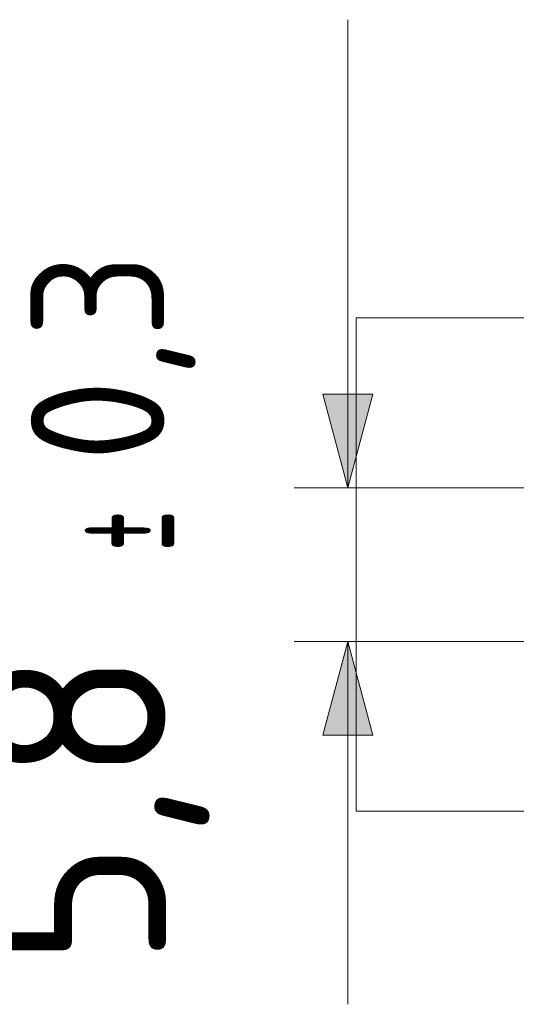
# Model space of a CAD drawing. Header units: inches. Extents: x -36 to 647, y 177 to 609.
# Tile 51 of 256: x -33 to -15, y 443 to 480. Entities that reach past the tile are written whole.
import ezdxf

# ---------------------------------------------------------------- set-up
doc = ezdxf.new("R2010")
doc.units = ezdxf.units.IN
doc.header["$MEASUREMENT"] = 0
doc.layers.add('1', color=7, linetype='Continuous')

# ---------------------------------------------------------------- blocks, each defined once
blk = doc.blocks.new('block 6')
at = {"layer": '1', "color": 8, "lineweight": 18, "true_color": 0x808080}
blk.add_lwpolyline([(-20.677, 450.119), (-20.677, 468.569)], dxfattribs=at)
blk = doc.blocks.new('block 7')
at = {"layer": '1', "color": 8, "lineweight": 18, "true_color": 0x808080}
blk.add_lwpolyline([(552.022, 468.569), (-20.677, 468.569)], dxfattribs=at)
blk = doc.blocks.new('block 9')
at = {"layer": '1', "color": 8, "lineweight": 18, "true_color": 0x808080}
blk.add_lwpolyline([(-20.677, 450.119), (552.022, 450.119)], dxfattribs=at)
blk = doc.blocks.new('block 10062')
at = {"layer": '1', "color": 35, "true_color": 0x99724c, "insert": (-26.169, 444.317), "char_height": 7, "attachment_point": 7, "rotation": 90}
blk.add_mtext('\\fDINPro|b0|i0|c0|p34;\\W0.9682;5,8', dxfattribs=at)
blk = doc.blocks.new('block 10063')
at = {"layer": '1', "color": 35, "true_color": 0x99724c, "insert": (-26.692, 459.84), "char_height": 5, "attachment_point": 7, "rotation": 90}
blk.add_mtext('\\fDINPro|b0|i0|c0|p34;\\W0.4742;±', dxfattribs=at)
blk = doc.blocks.new('block 10064')
at = {"layer": '1', "color": 35, "true_color": 0x99724c, "insert": (-26.692, 463.18), "char_height": 5, "attachment_point": 7, "rotation": 90}
blk.add_mtext('\\fDINPro|b0|i0|c0|p34;\\W0.9483;0,3', dxfattribs=at)
blk = doc.blocks.new('block 10065')
at = {"layer": '1', "color": 35, "lineweight": 13, "true_color": 0x99724c}
blk.add_lwpolyline([(-14.327, 456.469), (-22.998, 456.469)], dxfattribs=at)
blk = doc.blocks.new('block 10066')
at = {"layer": '1', "color": 35, "lineweight": 13, "true_color": 0x99724c}
blk.add_lwpolyline([(33.089, 462.219), (-22.998, 462.219)], dxfattribs=at)
blk = doc.blocks.new('block 10067')
at = {"layer": '1', "color": 35, "lineweight": 13, "true_color": 0x99724c}
blk.add_lwpolyline([(-20.998, 456.469), (-20.998, 442.9)], dxfattribs=at)
blk = doc.blocks.new('block 10068')
at = {"layer": '1', "color": 35, "lineweight": 13, "true_color": 0x99724c}
blk.add_lwpolyline([(-20.998, 462.219), (-20.998, 479.719)], dxfattribs=at)
blk = doc.blocks.new('block 10069')
at = {"layer": '1', "lineweight": 0}
blk.add_lwpolyline([(-20.061, 452.969), (-21.936, 452.969), (-20.998, 456.469), (-20.061, 452.969)], dxfattribs=at)
blk = doc.blocks.new('block 10070')
at = {"layer": '1', "true_color": 0x99724c}
h = blk.add_hatch(color=35, dxfattribs=at)
h.dxf.hatch_style = 2
h.paths.add_polyline_path([(-20.061, 452.969), (-21.936, 452.969), (-20.998, 456.469)])
at = {"layer": '1', "lineweight": 0}
blk.add_lwpolyline([(-20.061, 452.969), (-21.936, 452.969), (-20.998, 456.469), (-20.061, 452.969), (-20.061, 452.969)], dxfattribs=at)
blk = doc.blocks.new('block 10071')
at = {"layer": '1', "lineweight": 0}
blk.add_lwpolyline([(-21.936, 465.719), (-20.061, 465.719), (-20.998, 462.219), (-21.936, 465.719)], dxfattribs=at)
blk = doc.blocks.new('block 10072')
at = {"layer": '1', "true_color": 0x99724c}
h = blk.add_hatch(color=35, dxfattribs=at)
h.dxf.hatch_style = 2
h.paths.add_polyline_path([(-21.936, 465.719), (-20.061, 465.719), (-20.998, 462.219)])
at = {"layer": '1', "lineweight": 0}
blk.add_lwpolyline([(-21.936, 465.719), (-20.061, 465.719), (-20.998, 462.219), (-21.936, 465.719), (-21.936, 465.719)], dxfattribs=at)

msp = doc.modelspace()

# ---------------------------------------------------------------- block references
at = {"layer": '1'}
for name in ['block 10068', 'block 10064', 'block 6', 'block 7', 'block 10071', 'block 10072', 'block 10063', 'block 10066', 'block 10062', 'block 10065', 'block 10069', 'block 10070', 'block 10067', 'block 9']:
    msp.add_blockref(name, (0, 0), dxfattribs=at)

doc.saveas('drawing.dxf')
